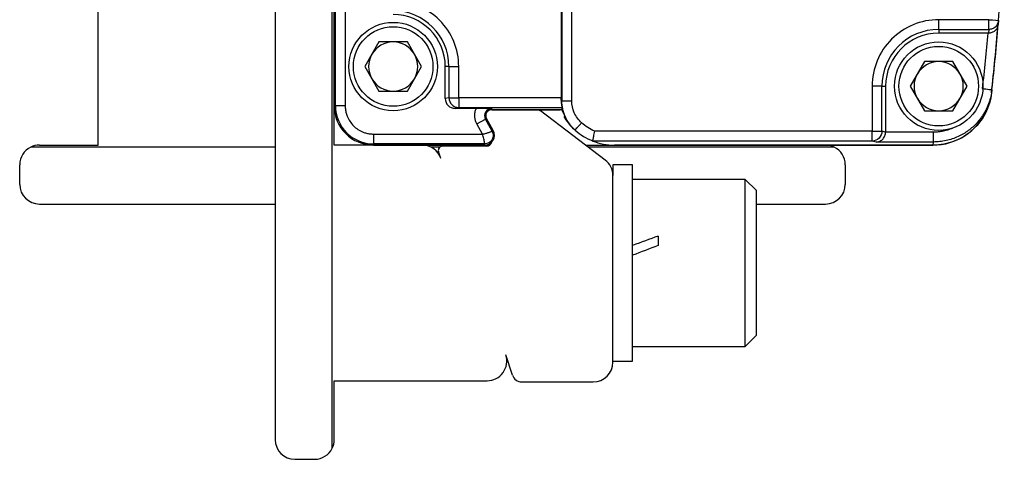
# Model space of a CAD drawing. Header units: millimetres. Extents: x 16 to 683, y 16 to 524.
# Tile 3 of 14: x 63 to 113, y 167 to 189. Entities that reach past the tile are written whole.
import ezdxf

# ---------------------------------------------------------------- set-up
doc = ezdxf.new("R2010")
doc.units = ezdxf.units.MM
doc.header["$LTSCALE"] = 2.5

msp = doc.modelspace()

# ---------------------------------------------------------------- linework, layer by layer
for p, q in [((78.413, 167.575), (78.413, 208.447)), ((75.513, 208.011), (75.513, 168.011)), ((66.513, 183.011), (66.513, 190.788)), ((78.513, 190.661), (78.513, 188.261)), ((78.513, 185.011), (78.513, 190.661)), ((78.574, 185.011), (78.574, 190.661)), ((79.074, 190.557), (79.074, 185.011)), ((90.059, 190.345), (90.059, 185.423)), ((90.096, 190.362), (90.096, 185.266)), ((90.596, 185.266), (90.596, 190.622)), ((111.81, 189.396), (109.263, 189.396)), ((109.263, 188.897), (109.263, 189.396)), ((112.308, 189.358), (112.292, 189.155)), ((112.292, 189.155), (112.306, 189.334)), ((109.263, 188.897), (111.81, 188.897)), ((109.263, 188.897), (109.263, 188.711)), ((111.81, 188.897), (111.795, 188.711)), ((112.247, 188.988), (112.263, 189.186)), ((111.755, 188.711), (109.263, 188.711)), ((80.791, 188.261), (80.07, 187.011)), ((82.235, 188.261), (80.791, 188.261)), ((82.956, 187.011), (82.235, 188.261)), ((80.07, 187.011), (80.791, 185.761)), ((82.235, 185.761), (82.956, 187.011)), ((84.163, 185.376), (84.163, 187.011)), ((84.349, 187.011), (84.163, 187.011)), ((84.349, 187.011), (84.349, 185.423)), ((84.349, 187.011), (84.848, 187.011)), ((84.848, 185.423), (84.848, 187.011)), ((108.541, 187.261), (107.82, 186.011)), ((109.985, 187.261), (108.541, 187.261)), ((110.706, 186.011), (109.985, 187.261)), ((105.878, 186.011), (105.878, 183.719)), ((106.377, 183.719), (106.377, 186.011)), ((106.377, 186.011), (106.563, 186.011)), ((106.563, 186.011), (106.563, 183.67)), ((107.82, 186.011), (108.541, 184.761)), ((109.985, 184.761), (110.706, 186.011)), ((111.975, 185.833), (111.956, 185.671)), ((78.513, 185.761), (78.513, 185.011)), ((80.791, 185.761), (82.235, 185.761)), ((84.349, 185.423), (84.163, 185.376)), ((84.349, 185.423), (84.848, 185.423)), ((84.848, 185.423), (84.848, 184.923)), ((90.059, 185.423), (84.848, 185.423)), ((111.858, 185.18), (111.877, 185.342)), ((78.513, 183.011), (78.513, 185.011)), ((78.513, 185.011), (78.574, 185.011)), ((79.074, 185.011), (78.574, 185.011)), ((84.663, 184.877), (84.848, 184.923)), ((85.743, 184.877), (84.663, 184.877)), ((84.848, 184.923), (90.094, 184.923)), ((86.523, 184.811), (86.523, 184.872)), ((90.096, 185.266), (90.059, 185.3)), ((85.77, 184.093), (86.207, 184.336)), ((86.261, 184.365), (86.207, 184.336)), ((86.547, 183.724), (86.207, 184.336)), ((86.6, 183.754), (86.261, 184.365)), ((86.6, 183.754), (86.261, 184.365)), ((86.523, 184.811), (90.013, 184.811)), ((90.087, 184.811), (86.523, 184.811)), ((92.297, 182.251), (89.001, 184.748)), ((90.087, 184.811), (90.345, 184.264)), ((108.541, 184.761), (109.985, 184.761)), ((86.059, 183.572), (85.77, 184.093)), ((90.336, 184.26), (90.485, 184.081)), ((80.513, 183.572), (86.059, 183.572)), ((80.513, 183.572), (80.513, 183.072)), ((86.547, 183.724), (86.6, 183.754)), ((105.878, 183.719), (91.765, 183.719)), ((106.563, 183.67), (106.377, 183.719)), ((108.993, 183.668), (106.563, 183.67)), ((75.513, 182.911), (63.077, 182.911)), ((63.513, 183.011), (66.513, 183.011)), ((80.513, 183.011), (78.513, 183.011)), ((86.163, 183.072), (80.513, 183.072)), ((80.513, 183.011), (80.513, 183.072)), ((80.513, 183.011), (86.163, 183.011)), ((86.163, 183.011), (80.513, 183.011)), ((83.889, 182.911), (83.426, 182.911)), ((86.247, 182.951), (84.009, 182.951)), ((86.163, 183.011), (86.163, 183.072)), ((86.163, 183.011), (86.427, 183.011)), ((91.294, 183.011), (92.763, 183.011)), ((103.949, 182.911), (91.426, 182.911)), ((105.878, 183.219), (91.666, 183.219)), ((92.763, 183.011), (108.965, 183.011)), ((108.976, 183.011), (92.763, 183.011)), ((106.08, 183.168), (105.878, 183.219)), ((108.993, 183.168), (106.08, 183.168)), ((108.976, 183.011), (108.993, 183.168)), ((83.94, 182.324), (83.819, 182.689)), ((62.513, 181.011), (62.513, 182.011)), ((93.693, 182.011), (92.693, 182.011)), ((92.693, 182.011), (92.693, 181.454)), ((93.693, 172.011), (93.693, 182.011)), ((104.513, 182.011), (104.513, 181.011)), ((92.693, 171.951), (92.693, 181.454)), ((99.426, 181.261), (93.693, 181.261)), ((99.993, 180.694), (99.426, 181.261)), ((99.426, 172.761), (99.426, 181.261)), ((99.993, 173.328), (99.993, 180.694)), ((63.513, 180.011), (75.513, 180.011)), ((99.993, 180.011), (103.513, 180.011)), ((94.993, 178.38), (94.993, 177.897)), ((99.426, 172.761), (99.993, 173.328)), ((87.579, 171.295), (87.24, 172.324)), ((93.693, 172.761), (99.426, 172.761)), ((92.693, 172.011), (93.693, 172.011)), ((78.513, 168.011), (78.513, 171.011)), ((78.513, 171.011), (86.29, 171.011)), ((88.054, 170.951), (91.693, 170.951)), ((76.513, 167.011), (77.513, 167.011))]:
    msp.add_line(p, q)
at = {"flags": 128}
msp.add_lwpolyline([(88.907, 184.811), (88.934, 184.795), (89.001, 184.748)], dxfattribs=at)
for centre, radius in [((81.513, 187.011), 2.25), ((81.513, 187.011), 2.025), ((109.263, 186.011), 2.25), ((109.263, 186.011), 2.025)]:
    msp.add_circle(centre, radius)
for centre, radius, start, end in [((12.601, 197.011), 100, 355.61093, 4.38907), ((81.513, 187.011), 2.836, 0, 90), ((81.513, 187.011), 2.65, 0, 90), ((109.263, 186.011), 2.886, 90, 180), ((12.591, 197.011), 100, 353.48853, 355.454), ((12.601, 197.011), 100, 353.58198, 355.49395), ((109.263, 186.011), 2.7, 90, 180), ((81.513, 187.011), 1.25, 90, 150), ((81.513, 187.011), 1.25, 30, 90), ((81.513, 187.011), 1.25, 150, 210), ((81.513, 187.011), 1.25, 330, 30), ((109.263, 186.011), 1.25, 90, 150), ((109.263, 186.011), 1.25, 30, 90), ((81.513, 187.011), 1.25, 210, 270), ((81.513, 187.011), 1.25, 270, 330), ((109.263, 186.011), 1.25, 150, 210), ((109.263, 186.011), 1.25, 330, 30), ((84.849, 185.423), 0.5, 180.0041, 269.9632), ((109.263, 186.011), 1.25, 210, 270), ((109.263, 186.011), 1.25, 270, 330), ((80.513, 185.011), 2, 180, 270), ((80.513, 185.011), 2, 180, 270), ((80.513, 185.011), 1.939, 180, 270), ((86.523, 184.511), 0.361, 90, 209.0546), ((86.523, 184.511), 0.3, 90, 209.0546), ((86.523, 184.511), 0.3, 90, 209.0546), ((92.763, 186.012), 3.001, 211.1297, 226.1055), ((108.965, 186.011), 3, 270, 336.181), ((86.163, 183.511), 0.5, 270, 29.0546), ((86.163, 183.511), 0.5, 270, 29.0546), ((92.763, 186.012), 3.001, 228.2066, 248.5571), ((63.513, 182.011), 1, 115.8419, 180), ((63.513, 182.011), 1, 90, 115.8419), ((82.99, 182.011), 1, 18.2629, 90), ((84.009, 182.751), 0.2, 90, 198.2629), ((86.247, 183.251), 0.3, 270, 346.4915), ((92.763, 186.012), 3.001, 248.5572, 270), ((103.513, 182.011), 1, 64.1581, 90), ((103.513, 182.011), 1, 0, 64.1581), ((91.693, 181.454), 1, 0.0001, 52.8533), ((63.513, 181.011), 1, 180, 270), ((103.513, 181.011), 1, 270, 0), ((86.29, 172.011), 1, 270, 18.2629), ((91.693, 171.951), 1, 270, 0), ((88.054, 171.451), 0.5, 198.2629, 270), ((76.513, 168.011), 1, 180, 270), ((77.513, 168.011), 1, 334.1581, 0), ((77.513, 168.011), 1, 270, 334.1581)]:
    msp.add_arc(centre, radius, start, end)
for centre, major_axis, ratio, start_param, end_param in [((84.663, 185.377), (0.485, 0.121), 0.999353, 2.896856, 4.467348), ((90.058, 185.423), (0, 0.5), 0.003491, 4.46474, 4.712389), ((93.693, 177.011), (11.046, 4.179), 0.070182, 1.426333, 1.544253), ((94.993, 177.011), (11.046, 4.179), 0.070182, 1.544253, 1.662173)]:
    msp.add_ellipse(centre, major_axis=major_axis, ratio=ratio, start_param=start_param, end_param=end_param)
for points, knots in [([(84.848, 187.011), (84.848, 187.896), (84.497, 188.744), (83.246, 189.995), (82.398, 190.346), (81.513, 190.346)], [0, 0, 0, 0, 0.5, 0.5, 1, 1, 1, 1]), ([(109.263, 189.396), (108.365, 189.396), (107.504, 189.04), (106.234, 187.77), (105.878, 186.909), (105.878, 186.011)], [0, 0, 0, 0, 0.5, 0.5, 1, 1, 1, 1]), ([(111.81, 188.897), (111.81, 188.901), (111.81, 188.957), (111.81, 189.141), (111.81, 189.268), (111.81, 189.396)], [0, 0, 0, 0, 0.5, 0.5, 1, 1, 1, 1]), ([(112.308, 189.358), (112.304, 189.302), (112.289, 189.242), (112.236, 189.128), (112.197, 189.074), (112.101, 188.985), (112.045, 188.951), (111.927, 188.907), (111.866, 188.897), (111.81, 188.897)], [0, 0, 0, 0, 0.25, 0.25, 0.5, 0.5, 0.75, 0.75, 1, 1, 1, 1]), ([(112.243, 188.99), (112.241, 188.982), (112.224, 188.921), (112.134, 188.827), (112.002, 188.747), (111.883, 188.715), (111.824, 188.712), (111.795, 188.711)], [0, 0, 0, 0, 0.051478, 0.41308, 0.729021, 0.86899, 1, 1, 1, 1]), ([(106.377, 186.011), (106.373, 186.011), (106.317, 186.011), (106.133, 186.011), (106.006, 186.011), (105.878, 186.011)], [0, 0, 0, 0, 0.5, 0.5, 1, 1, 1, 1]), ([(111.975, 185.833), (111.967, 185.777), (111.953, 185.665), (111.919, 185.496), (111.875, 185.327), (111.82, 185.158), (111.754, 184.99), (111.677, 184.824), (111.589, 184.661), (111.49, 184.502), (111.381, 184.349), (111.261, 184.201), (111.132, 184.062), (110.971, 183.908), (110.77, 183.745), (110.521, 183.581), (110.248, 183.437), (109.954, 183.32), (109.643, 183.234), (109.321, 183.179), (109.103, 183.172), (108.993, 183.168)], [0, 0, 0, 0, 0.038475, 0.077721, 0.117694, 0.158345, 0.199619, 0.241453, 0.28378, 0.326526, 0.369614, 0.412962, 0.456484, 0.500095, 0.565458, 0.633612, 0.704158, 0.776624, 0.850476, 0.925135, 1, 1, 1, 1]), ([(111.478, 185.889), (111.61, 185.874), (111.736, 185.86), (111.922, 185.839), (111.975, 185.833), (111.975, 185.833)], [0, 0, 0, 0, 0.5, 0.5, 1, 1, 1, 1]), ([(111.956, 185.671), (111.935, 185.488), (111.898, 185.311), (111.793, 184.964), (111.724, 184.794), (111.555, 184.469), (111.458, 184.316), (111.235, 184.03), (111.109, 183.895), (110.837, 183.652), (110.692, 183.544), (110.382, 183.355), (110.215, 183.273), (109.876, 183.143), (109.701, 183.094), (109.343, 183.028), (109.159, 183.011), (108.976, 183.011)], [0, 0, 0, 0, 0.125, 0.125, 0.25, 0.25, 0.375, 0.375, 0.5, 0.5, 0.625, 0.625, 0.75, 0.75, 0.875, 0.875, 1, 1, 1, 1]), ([(79.074, 185.011), (79.075, 184.975), (79.076, 184.902), (79.089, 184.795), (79.109, 184.688), (79.138, 184.584), (79.194, 184.423), (79.301, 184.215), (79.488, 183.987), (79.717, 183.8), (79.946, 183.681), (80.154, 183.614), (80.332, 183.579), (80.452, 183.574), (80.513, 183.572)], [0, 0, 0, 0, 0.048243, 0.096108, 0.143869, 0.191803, 0.240183, 0.369893, 0.500046, 0.629737, 0.759908, 0.840042, 0.919644, 1, 1, 1, 1]), ([(85.77, 184.093), (85.758, 184.117), (85.733, 184.165), (85.704, 184.241), (85.682, 184.319), (85.668, 184.399), (85.658, 184.521), (85.668, 184.686), (85.718, 184.813), (85.743, 184.877)], [0, 0, 0, 0, 0.100048, 0.199217, 0.298404, 0.398507, 0.500397, 0.748774, 1, 1, 1, 1]), ([(86.523, 184.872), (86.493, 184.873), (86.442, 184.873), (86.36, 184.874), (86.279, 184.875), (86.179, 184.875), (86.058, 184.876), (85.908, 184.877), (85.799, 184.877), (85.743, 184.877)], [0, 0, 0, 0, 0.144207, 0.250098, 0.377422, 0.500126, 0.657345, 0.824448, 1, 1, 1, 1]), ([(90.059, 185.3), (90.059, 185.193), (90.068, 185.098), (90.086, 184.962), (90.094, 184.924), (90.094, 184.923)], [0, 0, 0, 0, 0.5, 0.5, 1, 1, 1, 1]), ([(90.094, 184.923), (90.092, 184.904), (90.087, 184.867), (90.087, 184.829), (90.087, 184.811)], [0, 0, 0, 0, 0.507406, 1, 1, 1, 1]), ([(90.763, 183.775), (90.56, 183.956), (90.387, 184.189), (90.154, 184.709), (90.096, 184.993), (90.096, 185.266)], [0, 0, 0, 0, 0.5, 0.5, 1, 1, 1, 1]), ([(90.096, 185.266), (90.097, 185.266), (90.151, 185.266), (90.336, 185.266), (90.465, 185.266), (90.596, 185.266)], [0, 0, 0, 0, 0.5, 0.5, 1, 1, 1, 1]), ([(91.096, 184.147), (90.94, 184.288), (90.813, 184.461), (90.641, 184.845), (90.596, 185.056), (90.596, 185.266)], [0, 0, 0, 0, 0.5, 0.5, 1, 1, 1, 1]), ([(90.514, 184.025), (90.54, 183.997), (90.594, 183.937), (90.677, 183.854), (90.734, 183.802), (90.763, 183.775)], [0, 0, 0, 0, 0.3119776, 0.645311, 1, 1, 1, 1]), ([(90.763, 183.775), (90.763, 183.775), (90.77, 183.783), (90.803, 183.819), (90.828, 183.847), (90.893, 183.92), (90.933, 183.964), (91.015, 184.056), (91.057, 184.103), (91.096, 184.147)], [0, 0, 0, 0, 0.25, 0.25, 0.5, 0.5, 0.75, 0.75, 1, 1, 1, 1]), ([(109.99, 183.88), (109.978, 183.874), (109.946, 183.858), (109.873, 183.828), (109.771, 183.791), (109.596, 183.74), (109.403, 183.697), (109.208, 183.676), (109.084, 183.669), (109.018, 183.668), (108.993, 183.668)], [0, 0, 0, 0, 0.037345, 0.105295, 0.230077, 0.354889, 0.63732, 0.808516, 0.92671, 1, 1, 1, 1]), ([(86.059, 183.572), (86.082, 183.576), (86.129, 183.584), (86.2, 183.601), (86.274, 183.622), (86.345, 183.644), (86.412, 183.667), (86.469, 183.69), (86.511, 183.706), (86.54, 183.721), (86.544, 183.723), (86.547, 183.724)], [0, 0, 0, 0, 0.086226, 0.180396, 0.282749, 0.392921, 0.503707, 0.626366, 0.750896, 0.853107, 1, 1, 1, 1]), ([(86.163, 183.072), (86.163, 183.073), (86.163, 183.075), (86.162, 183.09), (86.161, 183.109), (86.158, 183.134), (86.155, 183.162), (86.152, 183.191), (86.144, 183.244), (86.128, 183.33), (86.1, 183.453), (86.073, 183.533), (86.059, 183.572)], [0, 0, 0, 0, 0.0870794, 0.1687773, 0.2451033, 0.316069, 0.3816896, 0.4419849, 0.4969807, 0.6774417, 0.8447558, 1, 1, 1, 1]), ([(86.547, 183.724), (86.584, 183.658), (86.603, 183.582), (86.601, 183.43), (86.58, 183.354), (86.503, 183.223), (86.447, 183.168), (86.315, 183.092), (86.239, 183.072), (86.163, 183.072)], [0, 0, 0, 0, 0.25, 0.25, 0.5, 0.5, 0.75, 0.75, 1, 1, 1, 1]), ([(91.666, 183.219), (91.666, 183.22), (91.666, 183.221), (91.668, 183.232), (91.671, 183.244), (91.675, 183.265), (91.682, 183.302), (91.695, 183.37), (91.713, 183.463), (91.737, 183.583), (91.755, 183.672), (91.765, 183.719)], [0, 0, 0, 0, 0.080771, 0.149771, 0.206997, 0.252458, 0.373023, 0.502296, 0.654637, 0.820569, 1, 1, 1, 1]), ([(105.878, 183.719), (106.006, 183.719), (106.133, 183.719), (106.317, 183.719), (106.373, 183.719), (106.377, 183.719)], [0, 0, 0, 0, 0.5, 0.5, 1, 1, 1, 1]), ([(106.377, 183.719), (106.377, 183.588), (106.323, 183.458), (106.138, 183.273), (106.008, 183.219), (105.878, 183.219)], [0, 0, 0, 0, 0.5, 0.5, 1, 1, 1, 1]), ([(105.878, 183.219), (105.878, 183.22), (105.878, 183.274), (105.878, 183.459), (105.878, 183.589), (105.878, 183.719)], [0, 0, 0, 0, 0.5, 0.5, 1, 1, 1, 1]), ([(106.08, 183.168), (106.102, 183.169), (106.142, 183.171), (106.197, 183.183), (106.242, 183.198), (106.298, 183.222), (106.363, 183.262), (106.434, 183.327), (106.491, 183.403), (106.532, 183.488), (106.558, 183.578), (106.561, 183.64), (106.563, 183.67)], [0, 0, 0, 0, 0.098216, 0.182896, 0.254045, 0.311669, 0.452989, 0.575234, 0.694122, 0.803146, 0.904283, 1, 1, 1, 1]), ([(108.993, 183.168), (108.993, 183.169), (108.993, 183.224), (108.993, 183.409), (108.993, 183.538), (108.993, 183.668)], [0, 0, 0, 0, 0.5, 0.5, 1, 1, 1, 1])]:
    msp.add_open_spline(points, degree=3, knots=knots)
for points in [[(111.81, 189.396), (112.085, 189.375), (112.308, 189.358), (112.308, 189.358)], [(111.755, 188.711), (111.675, 187.76), (111.584, 186.837), (111.478, 185.889)], [(111.795, 188.711), (111.782, 188.711), (111.768, 188.711), (111.755, 188.711)], [(91.765, 183.719), (91.521, 183.825), (91.295, 183.97), (91.096, 184.147)]]:
    msp.add_open_spline(points, degree=3)

doc.saveas('drawing.dxf')
